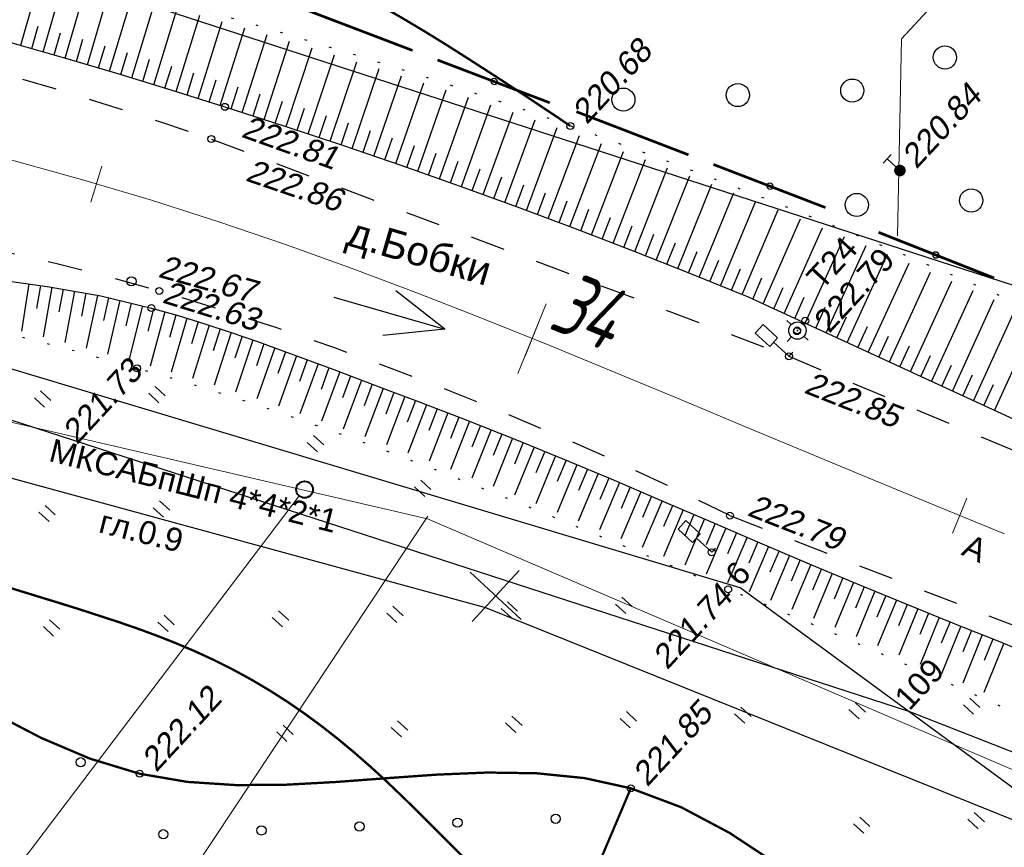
# Model space of a CAD drawing. Header units: millimetres. Extents: x -10 to 1169, y 1 to 1686.
# Tile 43 of 224: x 455 to 498, y 525 to 561. Entities that reach past the tile are written whole.
import ezdxf
from ezdxf.enums import TextEntityAlignment as Align
from ezdxf.lldxf.tags import DXFTag

# ---------------------------------------------------------------- set-up
doc = ezdxf.new("R2010")
doc.units = ezdxf.units.MM
for name, pattern in [('ADOT1', [1, 0, -1]), ('AHIDDEN1', [2, 0.5, -1.5]), ('AHIDDEN2', [3, 1.5, -1.5]), ('CONTI', [0]), ('PHANTOM2', [1.25, 0.625, -0.125, 0.125, -0.125, 0.125, -0.125])]:
    doc.linetypes.add(name, pattern=pattern)
for name, color, linetype in [('CONTURS', 7, 'Continuous'), ('COORDS', 7, 'Continuous'), ('IZOLINES', 32, 'Continuous'), ('PDIGIT', 170, 'Continuous'), ('PICKETS', 7, 'Continuous'), ('STATIONS', 7, 'Continuous'), ('ОБЪЕКТЫ_АВТОДОРОГ', 7, 'Continuous'), ('УЧАСТКИ', 7, 'Continuous')]:
    doc.layers.add(name, color=color, linetype=linetype)
doc.layers.add('СВЯЗЬ', color=170, linetype='Связь', lineweight=30)
doc.styles.add('GPR', font='isocpeui.ttf', dxfattribs={"width": 0.8})
doc.styles.get("Standard").update_dxf_attribs({"font": 'arial.ttf'})
tags = doc.linetypes.add('газ', pattern='A,42.7,-5.08,["Г",Standard,S=2.54,R=0,X=-2.54,Y=-1.27],-3.81', length=51.59).pattern_tags.tags
tags[6] = DXFTag(74, 10)
doc.linetypes.add('Связь', pattern='A,12.5,[130,ltypeshp.shx,S=1,R=-30,X=0,Y=0.9],1,[130,ltypeshp.shx,S=1,R=-30,X=0,Y=0.9],1,[130,ltypeshp.shx,S=1,R=-30,X=0,Y=0.9],4.5', length=19)

# ---------------------------------------------------------------- blocks, each defined once
blk = doc.blocks.new('ARROW')
at = {"layer": 'CONTURS'}
for p, q in [((10, 0), (5, 2)), ((0, 0), (10, 0)), ((10, 0), (5, -2))]:
    blk.add_line(p, q, dxfattribs=at)
blk = doc.blocks.new('133')
at = {"layer": 'CONTURS', "color": 7, "linetype": 'Continuous', "const_width": 0.2}
for points in [[(-11, 0), (-2, 0)], [(0, 0), (9, 0)]]:
    blk.add_lwpolyline(points, dxfattribs=at)
at = {"layer": 'CONTURS', "color": 7, "linetype": 'Continuous', "const_width": 0.5}
blk.add_lwpolyline([(-6.791280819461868, -0.0028738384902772, 1), (-6.291280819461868, -0.0028738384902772, 1)], format="xyb", close=True, dxfattribs=at)
blk = doc.blocks.new('401')
at = {"layer": 'CONTURS'}
for p, q in [((0, 0), (0, 1.2)), ((0.8, 0), (0.8, 1.2))]:
    blk.add_line(p, q, dxfattribs=at)
blk = doc.blocks.new('372')
at = {"layer": 'CONTURS'}
blk.add_circle((0, 0), 1, dxfattribs=at)
blk = doc.blocks.new('373')
at = {"layer": 'CONTURS'}
blk.add_circle((0, 0), 0.4, dxfattribs=at)
blk = doc.blocks.new('119_2')
at = {"layer": 'CONTURS'}
for p, q in [((-0.5, 1.5), (0.5, 1.5)), ((0, 0), (0, 1.5))]:
    blk.add_line(p, q, dxfattribs=at)
at = {"layer": 'CONTURS', "const_width": 0.5}
blk.add_lwpolyline([(-0.25, 0, 1), (0.25, 0, 1)], format="xyb", close=True, dxfattribs=at)
blk = doc.blocks.new('5_1')
at = {"layer": 'STATIONS', "color": 7, "linetype": 'Continuous'}
for p, q in [((0.014920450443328, 0.7652054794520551), (0.014920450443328, 1.257123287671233)), ((-0.7758634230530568, 2e-16), (-1.283158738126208, 2e-16)), ((0.7907838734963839, 2e-16), (1.298079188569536, 2e-16)), ((0.014920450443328, -0.7652054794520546), (0.014920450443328, -1.257123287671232))]:
    blk.add_line(p, q, dxfattribs=at)
blk.add_circle((0, 0), 0.75, dxfattribs=at)
for p in [(0, 0), (0.7609429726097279, 2e-16)]:
    blk.add_point(p, dxfattribs=at)
blk = doc.blocks.new('206_3')
at = {"layer": 'CONTURS'}
for p, q in [((0.5, 3.5), (-0.5, 3.5)), ((-0.5, 3.5), (-0.5, 1.8)), ((0.5, 1.8), (0.5, 3.5)), ((-0.5, 1.8), (0.5, 1.8)), ((0, 0), (0, 1.8)), ((0.5, 0), (0, 0))]:
    blk.add_line(p, q, dxfattribs=at)
blk = doc.blocks.new('пкк')
at = {"layer": 'ОБЪЕКТЫ_АВТОДОРОГ', "lineweight": 15, "ltscale": 200}
blk.add_line((-0.0110175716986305, -0.8223418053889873), (-0.0083168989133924, 0.8046021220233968), dxfattribs=at)
blk = doc.blocks.new('пк')
at = {"layer": 'ОБЪЕКТЫ_АВТОДОРОГ', "linetype": 'Continuous', "lineweight": 25, "xscale": 2, "yscale": 2, "zscale": 2}
blk.add_blockref('пкк', (0.0027216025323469, 0.0077388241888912), dxfattribs=at)

msp = doc.modelspace()

# ---------------------------------------------------------------- linework, layer by layer
at = {"linetype": 'Continuous', "lineweight": 40}
msp.add_circle((467.6599524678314, 540.6140974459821), 0.3621330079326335, dxfattribs=at)
at = {"layer": 'CONTURS', "lineweight": -2}
for p, q in [((455.3934211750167, 559.8206712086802), (456.3104412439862, 563.0434249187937)), ((456.3542810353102, 559.543636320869), (457.2848866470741, 562.7741860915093)), ((457.3151408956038, 559.2666014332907), (458.2586983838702, 562.5032116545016)), ((458.2737292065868, 558.9818059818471), (459.2341179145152, 562.2317943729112)), ((459.2323029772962, 558.6969615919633), (460.2081691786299, 561.9587334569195)), ((460.1895890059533, 558.4078189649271), (461.1825791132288, 561.683162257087)), ((461.1459655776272, 558.1156822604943), (462.1558460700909, 561.4079155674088)), ((462.101955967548, 557.8222842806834), (463.1287380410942, 561.1291081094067)), ((463.0562343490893, 557.5233649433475), (464.0995584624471, 560.8484676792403)), ((455.8738511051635, 559.682153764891), (456.149098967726, 560.6435270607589)), ((464.0105127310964, 557.2244456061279), (465.0706593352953, 560.5677487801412)), ((456.834710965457, 559.4051188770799), (457.1130554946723, 560.3656001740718)), ((457.7944350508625, 559.1242037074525), (458.0760735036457, 560.0837243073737)), ((464.9628936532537, 556.9195348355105), (466.0420617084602, 560.2811568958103)), ((465.9147458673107, 556.6129775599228), (467.0123552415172, 559.9929081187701)), ((458.7530160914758, 558.8393837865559), (459.0380304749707, 559.7979070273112)), ((466.8662752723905, 556.305419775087), (467.9840439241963, 559.704250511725)), ((459.7109459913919, 558.5523902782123), (459.9993313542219, 559.5099047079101)), ((460.6677772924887, 558.2617506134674), (460.95947776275, 559.2182603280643)), ((467.8152452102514, 555.9900532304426), (468.9514321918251, 559.4084228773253)), ((461.6239607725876, 557.9689832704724), (461.9188644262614, 558.9245102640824)), ((468.7642151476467, 555.674686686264), (469.9185454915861, 559.1116734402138)), ((469.7118840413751, 555.3554318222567), (470.8873744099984, 558.8139386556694)), ((462.579095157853, 557.6728246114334), (462.8770592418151, 558.6274016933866)), ((463.5333735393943, 557.3739052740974), (463.8342003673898, 558.3275840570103)), ((470.6578908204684, 555.0312849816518), (471.8514810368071, 558.5069584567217)), ((464.4867031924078, 557.0719902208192), (464.7906717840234, 558.0246722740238)), ((471.6038975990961, 554.7071381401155), (472.8159880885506, 558.199853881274)), ((472.5475649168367, 554.3762423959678), (473.7820471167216, 557.8897751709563)), ((465.4388197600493, 556.766256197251), (465.7460888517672, 557.7178788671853)), ((473.4905284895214, 554.0433464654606), (474.743936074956, 557.5706041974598)), ((466.3905105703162, 556.4591986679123), (466.7011537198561, 557.4097252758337)), ((467.3407602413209, 556.147736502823), (467.6546751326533, 557.0971876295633)), ((474.4331862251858, 553.7095854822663), (475.7070485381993, 557.2510325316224)), ((468.2897301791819, 555.8323699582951), (468.6066300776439, 556.7808289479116)), ((475.3730274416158, 553.3679738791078), (476.6665521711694, 556.9275632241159)), ((476.3128686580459, 553.0263622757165), (477.622915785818, 556.595585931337)), ((469.2380495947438, 555.5150592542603), (469.5581478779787, 556.4624435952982)), ((477.2513554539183, 552.6810471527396), (478.5811685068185, 556.2629583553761)), ((470.1848874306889, 555.1933584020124), (470.508191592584, 556.1396535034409)), ((471.1308942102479, 554.8692115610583), (471.4572228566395, 555.8144679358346)), ((478.1879961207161, 552.3307554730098), (479.5356984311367, 555.9246415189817)), ((472.0757312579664, 554.5416902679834), (472.4054076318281, 555.4857842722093)), ((479.1246367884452, 551.9804637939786), (480.4884684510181, 555.5800176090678)), ((473.0190467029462, 554.2097944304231), (473.3522127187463, 555.1526626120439)), ((480.058819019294, 551.6236675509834), (481.4438417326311, 555.2344585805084)), ((473.9618573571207, 553.876465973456), (474.2985165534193, 554.8180925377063)), ((474.9031068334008, 553.5387796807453), (475.243117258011, 554.4792013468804)), ((480.9921819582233, 551.2647335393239), (482.3972827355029, 554.8853552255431)), ((481.9252892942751, 550.9051355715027), (483.3499422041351, 554.5287479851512)), ((475.8429480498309, 553.1971680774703), (476.1860030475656, 554.1364833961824)), ((482.8552983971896, 550.5375990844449), (484.3015328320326, 554.1725442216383)), ((476.7821120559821, 552.853704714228), (477.1284216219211, 553.791825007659)), ((483.7853074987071, 550.1700625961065), (485.2536694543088, 553.8135849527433)), ((477.7196757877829, 552.5059013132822), (478.0692639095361, 553.4428048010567)), ((484.7139536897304, 549.7990959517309), (486.206591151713, 553.4447593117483)), ((478.6563164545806, 552.1556096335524), (479.0090353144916, 553.0913389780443)), ((485.6405339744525, 549.4229989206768), (487.161372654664, 553.0752249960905)), ((479.5917279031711, 551.802065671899), (479.9479559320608, 552.7364647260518)), ((480.5255004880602, 551.444200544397), (480.8854696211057, 552.3771647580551)), ((486.5671142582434, 549.0469018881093), (488.1213151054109, 552.7025574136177)), ((481.4587356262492, 551.0849345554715), (481.8225833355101, 552.0163930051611)), ((487.4806990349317, 548.6402535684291), (489.0873239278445, 552.3163196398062)), ((488.3890043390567, 548.2219456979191), (490.0411710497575, 551.9349358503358)), ((482.3902938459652, 550.7213673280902), (482.7580884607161, 551.6512743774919)), ((489.297309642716, 547.8036378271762), (490.9869149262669, 551.556777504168)), ((483.3203029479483, 550.3538308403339), (483.6920464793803, 551.282166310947)), ((490.2056149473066, 547.3853299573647), (491.9226335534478, 551.1706346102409)), ((484.2496305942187, 549.9845792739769), (484.625982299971, 550.9110561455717)), ((491.1139202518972, 546.9670220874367), (492.8546205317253, 550.785893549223)), ((485.1772438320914, 549.6110474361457), (485.558909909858, 550.5353477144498)), ((492.0222255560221, 546.5487142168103), (493.7840883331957, 550.4021865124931)), ((486.1038241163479, 549.2349504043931), (486.4916707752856, 550.1566743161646)), ((492.9305308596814, 546.1304063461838), (494.7079852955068, 550.0109474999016)), ((455.7447260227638, 549.5049859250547), (455.4181419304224, 547.4588255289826)), ((456.2397954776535, 549.4349414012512), (456.0736671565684, 548.4488372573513)), ((456.7348649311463, 549.3648968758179), (456.3555637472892, 547.2210648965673)), ((487.0239066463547, 548.8435777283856), (487.4197994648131, 549.7618744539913)), ((493.838836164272, 545.7120984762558), (495.6296802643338, 549.6184220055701)), ((457.2269127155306, 549.2760769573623), (457.0450390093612, 548.2927550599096)), ((457.7189605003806, 549.1872570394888), (457.2924659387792, 546.9744581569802)), ((458.2110082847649, 549.0984371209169), (458.0136404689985, 548.118107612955)), ((458.7030560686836, 549.0096172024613), (458.2236410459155, 546.7227468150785)), ((487.9348516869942, 548.4310996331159), (488.3383793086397, 549.3460670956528)), ((494.7471414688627, 545.2937906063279), (496.5502368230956, 549.2263791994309)), ((459.1904137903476, 548.8978923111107), (458.9753011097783, 547.9213030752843)), ((459.677771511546, 548.7861674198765), (459.1432584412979, 546.4699095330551)), ((460.164225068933, 548.6705692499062), (459.930302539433, 547.6983140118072)), ((460.65067862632, 548.5549710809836), (460.0647728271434, 546.2144175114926)), ((488.8431569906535, 548.0127917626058), (489.2516922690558, 548.9255342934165)), ((489.7514622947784, 547.5944838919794), (490.1632663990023, 548.5057562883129)), ((495.6554467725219, 544.8754827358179), (497.46682353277, 548.8285873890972)), ((461.1339575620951, 548.4267467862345), (460.8813553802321, 547.4591765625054)), ((461.6172364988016, 548.2985224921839), (460.9797618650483, 545.9530259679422)), ((462.0970073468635, 548.1577392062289), (461.8260466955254, 547.1951487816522)), ((490.6597675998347, 547.1761760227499), (491.0736970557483, 548.0864849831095)), ((496.5637520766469, 544.457174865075), (498.380378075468, 548.427514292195)), ((462.5767781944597, 548.0169559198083), (461.8975091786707, 545.684707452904)), ((463.0541075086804, 547.8681045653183), (462.7670465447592, 546.9101922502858)), ((463.5314368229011, 547.7192532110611), (462.8211467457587, 545.4145919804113)), ((491.5680729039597, 546.7578681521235), (491.9833624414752, 547.6675574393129)), ((497.4720573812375, 544.0388669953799), (499.2922837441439, 548.0271635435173)), ((464.006474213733, 547.5632420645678), (463.7059548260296, 546.6094663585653)), ((464.4815116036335, 547.4072309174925), (463.7469590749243, 545.1263118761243)), ((464.9541009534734, 547.2439541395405), (464.6419977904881, 546.2939059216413)), ((492.476378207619, 546.339560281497), (492.8925043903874, 547.248867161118)), ((465.4266903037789, 547.0806773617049), (464.6726193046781, 544.8301968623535)), ((465.8976639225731, 546.912796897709), (465.5750840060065, 545.9662546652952)), ((493.3846835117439, 545.921252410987), (493.8012725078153, 546.8303473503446)), ((466.3686375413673, 546.7449164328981), (465.6018967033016, 544.5328976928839)), ((466.8382733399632, 546.573329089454), (466.5067215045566, 545.6298920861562)), ((467.3079091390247, 546.4017417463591), (466.5292964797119, 544.2164279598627)), ((494.2929888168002, 545.5029445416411), (494.7097493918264, 546.4119608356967)), ((467.7765017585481, 546.227325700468), (467.4377096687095, 545.2864644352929)), ((468.2450943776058, 546.0529096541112), (467.4601738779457, 543.8961274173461)), ((495.2012941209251, 545.0846366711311), (495.6179675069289, 545.9936929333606)), ((468.7129511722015, 545.8765293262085), (468.3686208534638, 544.937680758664)), ((469.1808079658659, 545.7001489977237), (468.3944049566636, 543.5725718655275)), ((496.1095994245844, 544.6663288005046), (496.5259150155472, 545.5755489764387)), ((469.6482489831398, 545.5226697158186), (469.2998612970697, 544.585319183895)), ((470.1156899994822, 545.3451904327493), (469.3261448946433, 543.2326182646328)), ((470.5831913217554, 545.1678700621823), (470.2318038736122, 544.2316399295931)), ((497.0179047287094, 544.2480209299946), (497.4335339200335, 545.1575550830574)), ((471.0506926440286, 544.9905496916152), (470.2597114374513, 542.8919971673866)), ((471.5186550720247, 544.8144498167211), (471.1648095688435, 543.8791459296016)), ((471.9866175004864, 544.6383499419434), (471.1921067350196, 542.5460429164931)), ((472.4542731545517, 544.4614370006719), (472.0978197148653, 543.5271239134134)), ((472.9219288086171, 544.2845240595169), (472.119703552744, 542.1915681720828)), ((473.3891671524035, 544.1065118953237), (473.0296500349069, 543.1733734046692)), ((473.8564054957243, 543.9284997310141), (473.0465937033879, 541.8373604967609)), ((474.3231217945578, 543.7491233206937), (473.9599680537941, 542.8173940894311)), ((474.7898380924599, 543.5697469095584), (473.9690173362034, 541.4772365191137)), ((475.2545736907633, 543.3852995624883), (474.8876842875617, 542.4550349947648)), ((475.719309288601, 543.2008522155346), (474.8911253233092, 541.1122370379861)), ((476.1840448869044, 543.0164048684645), (475.8137545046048, 542.0874888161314)), ((476.6487804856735, 542.8319575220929), (475.8133443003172, 540.7471900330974)), ((477.1116737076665, 542.6429340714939), (476.7377565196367, 541.7154719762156)), ((477.5745669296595, 542.4539106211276), (476.7317271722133, 540.3758918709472)), ((478.0372347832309, 542.2643362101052), (477.6597077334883, 541.3383376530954)), ((478.4999026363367, 542.0747617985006), (477.6508384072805, 540.0028775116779)), ((478.9616637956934, 541.8829894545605), (478.5807938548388, 540.9583608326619)), ((479.4234249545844, 541.6912171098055), (478.5697634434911, 539.6294358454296)), ((480.3455804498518, 541.3043977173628), (479.4884249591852, 539.2508481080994)), ((479.884502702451, 541.4978074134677), (479.5006338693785, 540.5744197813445)), ((481.2671927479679, 540.9162859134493), (480.4076894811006, 538.872010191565)), ((480.8063865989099, 541.1103418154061), (480.4200014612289, 540.188004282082)), ((482.187186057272, 540.5243518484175), (481.3282984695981, 538.4918501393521)), ((481.7271894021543, 540.7203188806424), (481.338776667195, 539.7988333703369)), ((483.1071793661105, 540.1324177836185), (482.249357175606, 538.1099912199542)), ((482.6471827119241, 540.3283848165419), (482.2573186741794, 539.4075123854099)), ((484.0261452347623, 539.7380807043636), (483.1709510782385, 537.7279105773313)), ((483.5666622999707, 539.9352492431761), (483.1756835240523, 539.0148495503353)), ((484.4855904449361, 539.5408242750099), (484.0938634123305, 538.6207427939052)), ((484.9450356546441, 539.3435678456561), (484.0939227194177, 537.3459942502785)), ((485.4044738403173, 539.1462950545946), (485.0124579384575, 538.2263366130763)), ((485.8639120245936, 538.949022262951), (485.0179971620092, 536.9641169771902)), ((486.3233457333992, 538.7517390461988), (485.9314611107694, 537.8317246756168)), ((486.7827794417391, 538.554455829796), (485.9429797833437, 536.5818657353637)), ((487.2423666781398, 538.3575305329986), (486.8510643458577, 537.4372683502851)), ((487.7019539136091, 538.1606052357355), (486.8687224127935, 536.1985719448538)), ((488.1619162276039, 537.964557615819), (487.7715418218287, 537.0439014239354)), ((488.6218785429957, 537.7685099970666), (487.794854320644, 535.8150081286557)), ((489.0818408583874, 537.5724623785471), (488.6926898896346, 536.6512883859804)), ((489.5418031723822, 537.3764147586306), (488.7202063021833, 535.4274032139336)), ((490.0027915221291, 537.1827920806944), (489.6153618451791, 536.2608928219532)), ((490.4637798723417, 536.9891694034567), (489.6465207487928, 535.038479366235)), ((490.9248009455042, 536.7956246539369), (490.5394536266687, 535.8728530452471)), ((491.3858220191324, 536.6020799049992), (490.5715830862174, 534.6459046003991)), ((491.8478636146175, 536.4109842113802), (491.4648825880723, 535.4872280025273)), ((492.3099052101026, 536.2198885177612), (491.4972415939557, 534.2519495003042)), ((492.7724949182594, 536.0301235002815), (492.3919158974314, 535.1053750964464)), ((493.2350846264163, 535.8403584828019), (492.4207403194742, 533.8549188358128)), ((493.698016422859, 535.6514295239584), (493.3196364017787, 534.7257791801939)), ((494.1609482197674, 535.4625005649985), (493.3438077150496, 533.4567557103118)), ((494.6245812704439, 535.275299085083), (494.2481340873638, 534.3488610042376)), ((495.0882143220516, 535.088097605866), (494.2645435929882, 533.0557992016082)), ((495.5520273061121, 534.9013423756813), (495.1770658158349, 533.9743019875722)), ((496.0158402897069, 534.7145871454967), (495.1840088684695, 532.6538856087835)), ((496.4797888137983, 534.5281688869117), (496.1060404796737, 533.6006387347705)), ((496.9437373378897, 534.3417506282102), (496.1019544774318, 532.2490484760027)), ((497.4078155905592, 534.1556555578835), (497.0351340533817, 533.2276962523)), ((497.8718938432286, 533.9695604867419), (497.0190959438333, 531.8428371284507))]:
    msp.add_line(p, q, dxfattribs=at)
at = {"layer": 'CONTURS', "color": 1, "linetype": 'газ', "lineweight": 15}
for p, q in [((452.3598841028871, 544.1371210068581), (472.9699374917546, 539.3439948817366)), ((472.9699374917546, 539.3439948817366), (509.891389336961, 523.5111480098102))]:
    msp.add_line(p, q, dxfattribs=at)
at = {"layer": 'CONTURS', "color": 0, "linetype": 'CONTI', "lineweight": 15}
for p, q in [((467.4297317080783, 540.348095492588), (455.415833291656, 524.4907231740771)), ((459.1745625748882, 518.6278170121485), (472.9888438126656, 539.4703794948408))]:
    msp.add_line(p, q, dxfattribs=at)
at = {"layer": 'CONTURS', "linetype": 'AHIDDEN1', "const_width": 0.1, "flags": 128}
for points in [[(411.8138499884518, 581.8523379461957), (413.9779015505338, 582.0299392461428), (416.1104931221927, 582.1155255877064), (418.2116247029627, 582.1090969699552), (420.2812962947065, 582.010653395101), (422.3195078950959, 581.8201948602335), (424.326259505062, 581.5377213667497), (426.3015511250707, 581.1632329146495), (428.2453827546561, 580.6967295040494), (430.1577543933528, 580.1382111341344), (432.0386660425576, 579.4876778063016), (433.4505726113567, 578.877754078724), (434.8176159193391, 578.142301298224), (436.1510080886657, 577.3116751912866), (437.461961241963, 576.4162314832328), (438.7616875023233, 575.4863259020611), (440.0613989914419, 574.5523141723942), (441.3723078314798, 573.6445520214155), (442.7056261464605, 572.7933951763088), (444.0725660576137, 572.0291993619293), (445.4843396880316, 571.3823203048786), (446.9632743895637, 570.8857395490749), (448.5012874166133, 570.5299575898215), (450.0811255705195, 570.2747136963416), (451.6855356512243, 570.0797471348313), (453.2972644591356, 569.9047971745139), (454.8990587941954, 569.7096030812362), (456.4736654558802, 569.453904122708), (458.0038312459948, 569.0974395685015), (459.4723029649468, 568.5999486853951), (460.8618274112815, 567.9211707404), (461.2383510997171, 567.6925333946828), (461.6088648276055, 567.4508668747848), (461.974619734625, 567.1987648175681), (462.3368669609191, 566.938820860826), (462.6968576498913, 566.6736286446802), (463.0558429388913, 566.4057818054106), (463.4150739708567, 566.1378739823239), (463.7758018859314, 565.8724988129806), (464.139277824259, 565.6122499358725), (464.5067529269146, 565.3597209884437), (465.4064113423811, 564.7733648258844), (466.3189007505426, 564.2069527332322), (467.2414153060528, 563.6560975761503), (468.1711491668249, 563.1164122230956), (469.1052964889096, 562.5835095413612), (470.0410514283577, 562.0530023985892), (470.9756081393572, 561.52050366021), (471.906160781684, 560.9816261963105), (472.8299035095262, 560.4319828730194), (473.7440304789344, 559.8671865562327), (474.289070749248, 559.5216426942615), (474.8330039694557, 559.1743252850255), (475.3758301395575, 558.8252343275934), (475.917549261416, 558.4743698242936), (476.4581613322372, 558.12173177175), (476.9976663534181, 557.7673201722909), (477.5360643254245, 557.4111350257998), (478.0733552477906, 557.0531763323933), (478.6095391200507, 556.6934440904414), (479.144615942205, 556.3319383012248)], [(314.8016565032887, 532.0127663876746), (316.7388645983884, 532.4830591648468), (318.6752688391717, 532.9564515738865), (320.6108692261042, 533.4329436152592), (322.5456657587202, 533.9125352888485), (324.4796584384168, 534.3952265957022), (326.4128472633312, 534.881017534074), (328.3452322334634, 535.3699081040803), (330.2768133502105, 535.8618983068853), (332.2075906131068, 536.3569881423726), (334.137564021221, 536.8551776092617), (336.2199623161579, 537.4330831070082), (338.2956405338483, 538.0701298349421), (340.3670758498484, 538.7425249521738), (342.4367454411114, 539.4264756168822), (344.5071264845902, 540.0981889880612), (346.5806961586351, 540.7338722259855), (348.659931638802, 541.3097324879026), (350.7473101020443, 541.8019769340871), (352.8453087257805, 542.1868127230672), (354.9564046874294, 542.4404470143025), (356.8061802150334, 542.5283740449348), (358.6656336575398, 542.4964208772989), (360.5329942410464, 542.3713796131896), (362.4064911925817, 542.1800423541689), (364.2843537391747, 541.9492012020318), (366.164811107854, 541.7056482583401), (368.0460925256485, 541.4761756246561), (369.926427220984, 541.2875754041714), (371.8040444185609, 541.1666396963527), (373.677173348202, 541.1401606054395), (375.3416273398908, 541.2061316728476), (377.0066728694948, 541.3392661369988), (378.6719354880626, 541.5216160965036), (380.3370407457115, 541.735233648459), (382.0016141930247, 541.9621708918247), (383.6652813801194, 542.184479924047), (385.3276678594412, 542.3842128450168), (386.9883991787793, 542.5434217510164), (388.6471008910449, 542.6441587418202), (390.3033985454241, 542.6684759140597), (392.9747859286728, 542.5240676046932), (395.6361033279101, 542.1849517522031), (398.2899500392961, 541.6958332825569), (400.9389253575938, 541.1014171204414), (403.5856285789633, 540.4464081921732), (406.2326589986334, 539.7755114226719), (408.882615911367, 539.1334317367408), (411.5380986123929, 538.5648740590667), (414.2017063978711, 538.1145433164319), (416.8760385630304, 537.8271444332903), (419.1696603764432, 537.7521385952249), (421.4849822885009, 537.8226544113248), (423.8141491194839, 537.994503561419), (426.149305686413, 538.2234977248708), (428.4825968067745, 538.4654485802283), (430.8061672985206, 538.6761678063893), (433.1121619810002, 538.8114670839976), (435.3927256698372, 538.8271580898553), (437.6400031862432, 538.6790525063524), (439.8461393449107, 538.322962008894), (441.9968339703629, 537.704932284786), (444.0921790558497, 536.840835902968), (446.1461183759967, 535.7911790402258), (448.1725957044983, 534.6164678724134), (450.1855548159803, 533.3772085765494), (452.1989394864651, 532.1339073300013), (454.2266934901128, 530.9470703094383), (456.2827606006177, 529.8772036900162), (458.3810845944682, 528.9848136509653), (460.5356092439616, 528.3304063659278), (462.5904236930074, 527.9789303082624), (464.7020754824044, 527.8397088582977), (466.8548659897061, 527.8572001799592), (469.0330965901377, 527.9758624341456), (471.221068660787, 528.1401537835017), (473.4030835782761, 528.2945323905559), (475.563442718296, 528.3834564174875), (477.6864474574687, 528.3513840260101), (479.7563991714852, 528.1427733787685), (481.7575992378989, 527.7020826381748), (483.9395941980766, 526.8810556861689), (486.0258705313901, 525.7739566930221), (488.039538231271, 524.4462395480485), (490.0037072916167, 522.9633581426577), (491.9414877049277, 521.3907663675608), (493.8759894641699, 519.7939181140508), (495.8303225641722, 518.238267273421), (497.8275969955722, 516.7892677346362), (499.89092275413, 515.5123733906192), (502.0434098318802, 514.4730381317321), (504.1269513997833, 513.7105250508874), (506.264241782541, 513.0802561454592), (508.4453446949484, 512.5570901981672), (510.6603238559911, 512.1158859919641), (512.8992429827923, 511.7315023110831), (515.1521657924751, 511.3787979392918), (517.4091560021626, 511.0326316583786), (519.6602773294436, 510.6678622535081), (521.8955934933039, 510.2593485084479), (524.1051682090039, 509.7819492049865), (528.5735087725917, 508.6529011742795), (533.0145882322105, 507.4125228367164), (537.435509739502, 506.0902144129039), (541.8433764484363, 504.7153761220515), (546.2452915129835, 503.3174081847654), (550.6483580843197, 501.925710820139), (555.0596793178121, 500.5696842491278), (559.4863583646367, 499.2787286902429), (563.9354983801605, 498.0822443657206), (568.4142025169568, 497.0096314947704), (571.1949698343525, 496.4094745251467), (573.9835895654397, 495.8419044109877), (576.7788195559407, 495.301989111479), (579.5794176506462, 494.7847965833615), (582.38414169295, 494.2853947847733), (585.1917495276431, 493.798851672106), (588.0009990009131, 493.320235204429), (590.810647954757, 492.8446133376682), (593.6194542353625, 492.3670540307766), (596.4261756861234, 491.8826252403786), (598.6490549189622, 491.5028611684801), (600.8743217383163, 491.1359769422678), (603.1011715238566, 490.7776992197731), (605.3287996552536, 490.4237546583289), (607.5564015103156, 490.069869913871), (609.7831724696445, 489.7117716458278), (612.0083079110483, 489.3451865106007), (614.2310032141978, 488.9658411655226), (616.4504537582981, 488.5694622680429), (618.6658549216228, 488.1517764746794), (620.4454642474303, 487.7970974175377), (622.222115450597, 487.427149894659), (623.9964732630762, 487.0453301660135), (625.7692024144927, 486.6550344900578), (627.5409676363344, 486.2596591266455), (629.3124336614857, 485.8626003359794), (631.084265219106, 485.4672543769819), (632.8571270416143, 485.0770175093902), (632.9979633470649, 485.0467216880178)]]:
    msp.add_lwpolyline(points, dxfattribs=at)
at = {"layer": 'CONTURS', "linetype": 'ADOT1', "flags": 128}
for points in [[(508.672260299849, 543.9497194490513), (505.773493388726, 545.3385570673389), (502.8627270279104, 546.6939245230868), (499.9399612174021, 548.0158218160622), (497.0051959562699, 549.3042489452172), (494.0584312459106, 550.559205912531), (491.0996670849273, 551.7806927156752), (488.1289034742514, 552.9687093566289), (485.1461404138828, 554.12325583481), (482.1513779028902, 555.2443321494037), (479.144615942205, 556.3319383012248), (476.4190243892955, 557.2780969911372), (473.6794114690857, 558.187198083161), (470.927600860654, 559.0634488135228), (468.1654162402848, 559.9110564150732), (465.3946812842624, 560.7342281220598), (462.6172196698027, 561.5371711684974), (459.8348550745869, 562.324092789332), (457.0494111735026, 563.0992002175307), (454.262711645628, 563.8667006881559), (451.4765801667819, 564.6308014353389), (449.7272553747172, 565.125540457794), (447.9796380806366, 565.641922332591), (446.232372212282, 566.1684338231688), (444.4841017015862, 566.6935616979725), (442.7334704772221, 567.205792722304), (440.979122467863, 567.6936136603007), (439.2197016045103, 568.1455112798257), (437.4538518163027, 568.5499723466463), (435.6802170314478, 568.8954836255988), (433.8974411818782, 569.1705318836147), (432.2492852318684, 569.3300684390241), (430.5891345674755, 569.3926375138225), (428.9199712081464, 569.3840507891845), (427.2447771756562, 569.3301199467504), (425.5665344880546, 569.2566566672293), (423.8882251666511, 569.1894726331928), (422.2128312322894, 569.1543795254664), (420.5433347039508, 569.1771890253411), (418.8827176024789, 569.2837128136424), (417.2339619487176, 569.4997625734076), (417.1238255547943, 569.5187172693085), (417.013725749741, 569.5380441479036), (416.9036563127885, 569.5576788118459), (416.7936110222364, 569.5775568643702), (416.6835836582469, 569.5976139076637), (416.5735679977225, 569.6177855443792), (416.4635578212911, 569.6380073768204), (416.3535469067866, 569.6582150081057), (416.2435290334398, 569.6783440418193), (416.1334979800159, 569.698330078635), (414.0145641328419, 570.0981324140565), (411.8988908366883, 570.5240044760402), (409.7852934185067, 570.9659301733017), (407.6725872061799, 571.41389341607), (405.5595875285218, 571.857878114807), (403.4451097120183, 572.2878681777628), (401.3279690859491, 572.6938475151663), (399.2069809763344, 573.0658000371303), (397.0809607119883, 573.3937096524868), (394.9487236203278, 573.6675602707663), (392.7215509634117, 573.8921766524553), (390.4881234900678, 574.0644568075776), (388.2495177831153, 574.1925730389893), (386.0068104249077, 574.2846976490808), (383.761078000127, 574.3490029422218), (381.5133970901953, 574.3936612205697), (379.264844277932, 574.4268447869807), (377.0164961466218, 574.4567259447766), (374.7694292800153, 574.4914769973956), (372.5247202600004, 574.5392702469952), (370.3331670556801, 574.5983402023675), (368.140870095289, 574.6613522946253), (365.9480850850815, 574.7241527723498), (363.7550677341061, 574.7825878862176), (361.562073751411, 574.8325038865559), (359.3693588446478, 574.8697470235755), (357.1771787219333, 574.890163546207), (354.9857890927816, 574.8895997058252), (352.7954456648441, 574.863901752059), (350.6064041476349, 574.8089159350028), (348.0725425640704, 574.7103581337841), (345.5387064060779, 574.5805548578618), (343.0052899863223, 574.4216381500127), (340.4726876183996, 574.2357400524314), (337.9412936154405, 574.0249926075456), (335.4115022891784, 573.7915278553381), (332.8837079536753, 573.537477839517), (330.3583049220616, 573.2649746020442), (327.8356875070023, 572.9761501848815), (325.3162500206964, 572.6731366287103), (323.4470735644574, 572.4380756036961), (321.5791435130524, 572.1924449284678), (319.7124598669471, 571.936244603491), (317.847022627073, 571.6694746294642), (315.9828317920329, 571.3921350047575), (314.1198873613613, 571.1042257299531), (312.2581893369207, 570.805746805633), (310.3977377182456, 570.4966982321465), (308.5385325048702, 570.1770800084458), (306.6805736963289, 569.8468921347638)], [(504.7193717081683, 528.0503785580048), (502.8608430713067, 528.9170248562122), (500.998566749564, 529.774454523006), (499.1325427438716, 530.6226675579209), (497.262771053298, 531.4616639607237), (495.3892516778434, 532.291443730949), (493.511984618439, 533.1120068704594), (491.6309698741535, 533.923353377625), (489.7462074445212, 534.7254832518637), (487.8576973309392, 535.5183964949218), (485.9654395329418, 536.3020931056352), (483.4439875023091, 537.3440920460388), (480.9210508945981, 538.390061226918), (478.3944197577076, 539.4312994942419), (475.8618841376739, 540.459105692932), (473.3212340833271, 541.4647786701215), (470.7702596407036, 542.4396172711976), (468.2067508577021, 543.3749203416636), (465.6284977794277, 544.261986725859), (463.0332904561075, 545.0921152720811), (460.4189189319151, 545.8566048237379), (459.5309864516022, 546.1033775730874), (458.6417529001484, 546.349619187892), (457.7510897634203, 546.5933366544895), (456.8588685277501, 546.8325369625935), (455.9649606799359, 547.0652271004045), (455.0692377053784, 547.28941405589), (454.1715710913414, 547.5031048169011), (453.2718323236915, 547.7043063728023), (452.3698928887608, 547.8910257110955), (451.4656242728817, 548.0612698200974), (450.3797961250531, 548.2338379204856), (449.2881395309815, 548.3710473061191), (448.1919093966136, 548.4808087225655), (447.0923606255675, 548.5710329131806), (445.9907481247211, 548.64963062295), (444.8883267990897, 548.7245125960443), (443.7863515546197, 548.8035895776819), (442.6860772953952, 548.8947723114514), (441.5887589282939, 549.0059715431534), (440.4956513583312, 549.1450980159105), (439.7667864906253, 549.2513336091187), (439.0382660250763, 549.361837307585), (438.3101879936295, 549.4765931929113), (437.5826504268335, 549.5955853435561), (436.8557513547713, 549.7187978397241), (436.1295888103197, 549.8462147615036), (435.4042608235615, 549.9778201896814), (434.6798654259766, 550.1135982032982), (433.9565006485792, 550.253532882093), (433.2342645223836, 550.3976083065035), (431.9043568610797, 550.7033483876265), (430.5840943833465, 551.0671046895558), (429.2706646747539, 551.4701470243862), (427.9612553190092, 551.8937452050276), (426.6530539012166, 552.3191690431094), (425.3432480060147, 552.7276883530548), (424.0290252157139, 553.1005729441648), (422.707573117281, 553.4190926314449), (421.3760792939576, 553.6645172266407), (420.0317313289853, 553.8181165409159), (419.5100331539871, 553.8425585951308), (418.9854343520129, 553.8427376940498), (418.4587790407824, 553.8260005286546), (417.9309113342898, 553.7996937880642), (417.4026753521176, 553.7711641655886), (416.8749152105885, 553.7477583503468), (416.3484750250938, 553.7368230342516), (415.8241989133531, 553.7457049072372), (415.302930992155, 553.7817506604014), (414.7855153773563, 553.8523069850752), (414.6740101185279, 553.8728948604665), (414.5627156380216, 553.8952684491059), (414.4515794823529, 553.9190118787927), (414.3405491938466, 553.9437092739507), (414.2295723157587, 553.9689447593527), (414.1185963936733, 553.9943024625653), (414.0075689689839, 554.0193665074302), (413.8964375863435, 554.0437210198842), (413.7851497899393, 554.0669501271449), (413.6736531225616, 554.0886379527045), (413.2647125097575, 554.1561539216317), (412.8535133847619, 554.2089553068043), (412.4405293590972, 554.250084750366), (412.0262340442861, 554.2825848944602), (411.6111010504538, 554.3094983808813), (411.1956039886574, 554.3338678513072), (410.7802164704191, 554.3587359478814), (410.3654121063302, 554.3871453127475), (409.9516645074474, 554.4221385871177), (409.5394472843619, 554.4667584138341), (407.9477174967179, 554.7123663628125), (406.3697147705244, 555.0433203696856), (404.8023130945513, 555.4394258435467), (403.242386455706, 555.8804881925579), (401.686808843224, 556.3463128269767), (400.1324542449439, 556.8167051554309), (398.5761966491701, 557.2714705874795), (397.0149100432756, 557.6904145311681), (395.4454684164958, 558.05334239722), (393.8647457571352, 558.3400595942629), (391.7497661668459, 558.614408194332), (389.6228889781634, 558.8043848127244), (387.4861989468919, 558.9241565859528), (385.3417808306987, 558.9878906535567), (383.1917193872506, 559.00975415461), (381.0380993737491, 559.0039142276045), (378.8830055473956, 558.9845380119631), (376.7285226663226, 558.9657926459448), (374.5767354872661, 558.9618452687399), (372.4297287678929, 558.9868630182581), (370.2390657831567, 559.0377240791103), (368.0476756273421, 559.0964774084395), (365.8558323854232, 559.1579105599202), (363.6638101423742, 559.2168110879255), (361.4718829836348, 559.2679665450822), (359.2803249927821, 559.3061644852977), (357.0894102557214, 559.3261924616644), (354.8994128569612, 559.3228380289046), (352.710606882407, 559.2908887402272), (350.52326641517, 559.2251321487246), (348.3753796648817, 559.1292835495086), (346.2275306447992, 559.0086565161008), (344.0800447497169, 558.8649196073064), (341.933247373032, 558.6997413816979), (339.7874639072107, 558.5147903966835), (337.6430197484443, 558.3117352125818), (335.5002402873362, 558.0922443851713), (333.3594509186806, 557.8579864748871), (331.2209770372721, 557.6106300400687), (329.0851440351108, 557.3518436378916), (327.0531404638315, 557.0935060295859), (325.0228437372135, 556.82126851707), (322.9942538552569, 556.5351310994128), (320.9673708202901, 556.2350937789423), (318.9421946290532, 555.9211565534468), (316.9187252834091, 555.593319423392), (314.8969627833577, 555.2515823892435), (312.8769071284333, 554.8959454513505), (310.8585583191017, 554.526408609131), (308.8419163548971, 554.1429718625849)]]:
    msp.add_lwpolyline(points, dxfattribs=at)
at = {"layer": 'CONTURS', "linetype": 'AHIDDEN2', "flags": 128}
for points in [[(306.7630747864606, 564.6389578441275), (308.8298252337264, 565.0432664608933), (310.8985840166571, 565.4293312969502), (312.9693511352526, 565.7971523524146), (315.0421265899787, 566.1467296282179), (317.116910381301, 566.4780631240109), (319.1937025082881, 566.7911528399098), (321.2725029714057, 567.0859987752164), (323.3533117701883, 567.3626009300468), (325.436128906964, 567.6209593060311), (327.5209543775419, 567.8610739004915), (329.670869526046, 568.0851662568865), (331.8241163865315, 568.2835016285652), (333.980179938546, 568.458826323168), (336.1385451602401, 568.6138866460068), (338.2986970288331, 568.7514289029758), (340.4601205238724, 568.8741993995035), (342.6223006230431, 568.984944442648), (344.7847223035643, 569.086410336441), (346.9468705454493, 569.1813433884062), (349.108230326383, 569.2724899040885), (351.4877297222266, 569.3669558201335), (353.8682551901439, 569.4512018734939), (356.2495816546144, 569.5243123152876), (358.6314840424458, 569.585371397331), (361.0137372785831, 569.6334633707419), (363.3961162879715, 569.6676724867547), (365.77839599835, 569.6870829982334), (368.160351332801, 569.6907791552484), (370.5417572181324, 569.6778452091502), (372.9223885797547, 569.6473654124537), (375.2387969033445, 569.604269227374), (377.5561001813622, 569.5507634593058), (379.8738137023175, 569.4850578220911), (382.1914527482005, 569.4053620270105), (384.5085326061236, 569.3098857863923), (386.8245685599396, 569.1968388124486), (389.1390758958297, 569.0644308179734), (391.4515698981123, 568.9108715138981), (393.7615658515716, 568.7343706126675), (396.0685790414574, 568.53313782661), (398.0833264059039, 568.3325289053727), (400.0960258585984, 568.1077209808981), (402.1069482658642, 567.8623494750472), (404.1163644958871, 567.6000498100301), (406.1245454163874, 567.3244574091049), (408.1317618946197, 567.0392076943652), (410.1382847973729, 566.7479360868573), (412.1443849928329, 566.4542780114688), (414.150333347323, 566.1618688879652), (416.1564007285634, 565.8743441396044), (418.6347988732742, 565.5322891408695), (421.1163855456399, 565.2019603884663), (423.5994592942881, 564.8759830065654), (426.0823186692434, 564.5469821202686), (428.5632622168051, 564.2075828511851), (431.0405884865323, 563.8504103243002), (433.5125960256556, 563.4680896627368), (435.9775833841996, 563.0532459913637), (438.4338491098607, 562.5985044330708), (440.8796917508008, 562.0964901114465), (443.1809923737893, 561.5843866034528), (445.4765386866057, 561.0454737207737), (447.7663306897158, 560.4797514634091), (450.0503683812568, 559.8872198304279), (452.3286517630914, 559.2678788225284), (454.6011808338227, 558.6217284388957), (456.8679555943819, 557.9487686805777), (459.128976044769, 557.248999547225), (461.3842421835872, 556.5224210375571), (463.6337540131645, 555.7690331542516)], [(486.038468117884, 539.4887289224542), (483.6328583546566, 540.6609479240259), (481.2137736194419, 541.7884768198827), (478.7812139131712, 542.8713156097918), (476.3351792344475, 543.9094642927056), (473.8756695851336, 544.9029228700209), (471.4026849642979, 545.8516913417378), (468.916225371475, 546.755769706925), (466.4162908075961, 547.6151579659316), (463.9028812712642, 548.4298561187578), (461.3759967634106, 549.1998641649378), (459.1711509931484, 549.8161254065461), (456.9492093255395, 550.3758306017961), (454.7131629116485, 550.8888387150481), (452.4660029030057, 551.365008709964), (450.2107204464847, 551.8141995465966), (447.950306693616, 552.2462701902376), (445.6877527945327, 552.671079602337), (443.4260498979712, 553.0984867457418), (441.1681891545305, 553.5383505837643), (438.9171617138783, 554.0005300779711), (436.5140495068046, 554.521544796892), (434.1135378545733, 555.0592306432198), (431.7144405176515, 555.6061047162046), (429.3155712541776, 556.1546841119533), (426.9157438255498, 556.6974859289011), (424.5137719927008, 557.2270272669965), (422.1084695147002, 557.7358252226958), (419.6986501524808, 558.2163968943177), (417.2831276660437, 558.6612593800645), (414.8607158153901, 559.0629297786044), (412.8377757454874, 559.365221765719), (410.8105975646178, 559.6446272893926), (408.7797724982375, 559.9033059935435), (406.745891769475, 560.1434175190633), (404.7095466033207, 560.3671215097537), (402.6713282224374, 560.5765776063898), (400.6318278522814, 560.7739454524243), (398.5916367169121, 560.9613846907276), (396.5513460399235, 561.1410549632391), (394.5115470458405, 561.315115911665), (392.3237236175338, 561.4914526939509), (390.1343734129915, 561.6524852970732), (387.9437131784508, 561.7995243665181), (385.7519596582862, 561.9338805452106), (383.5593295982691, 562.0568644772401), (381.3660397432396, 562.1697868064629), (379.1723068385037, 562.2739581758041), (376.978347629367, 562.3706892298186), (374.7843788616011, 562.4612906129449), (372.5906172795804, 562.5470729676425), (370.3216283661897, 562.6379669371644), (368.0513508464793, 562.7335743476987), (365.7802001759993, 562.8282656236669), (363.508591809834, 562.9164111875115), (361.2369412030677, 562.9923814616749), (358.9656638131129, 563.0505468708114), (356.6951750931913, 563.0852778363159), (354.4258905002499, 563.0909447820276), (352.15822549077, 563.0619181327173), (349.8925955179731, 562.9925683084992), (347.7149253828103, 562.8914181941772), (345.5364325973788, 562.7640071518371), (343.3578918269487, 562.6108208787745), (341.1800777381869, 562.4323450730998), (339.0037649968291, 562.2290654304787), (336.8297282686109, 562.0014676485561), (334.658742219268, 561.7500374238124), (332.4915815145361, 561.4752604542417), (330.3290208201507, 561.1776224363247), (328.171834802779, 560.8576090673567), (326.1682592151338, 560.5393015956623), (324.1677740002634, 560.2006274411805), (322.1703791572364, 559.841586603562), (320.1760746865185, 559.462179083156), (318.1848605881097, 559.0624048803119), (316.1967368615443, 558.6422639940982), (314.2117035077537, 558.2017564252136), (312.2297605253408, 557.7408821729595), (310.2509079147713, 557.2596412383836), (308.275145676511, 556.7580336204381)]]:
    msp.add_lwpolyline(points, dxfattribs=at)
at = {"layer": 'CONTURS', "color": 0, "linetype": 'CONTI', "lineweight": 15}
msp.add_lwpolyline([(493.2879739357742, 551.5840646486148), (493.4530147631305, 560.0924556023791), (498.4494014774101, 565.4996231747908)], dxfattribs=at)
at = {"layer": 'CONTURS', "linetype": 'Continuous', "flags": 128}
for points in [[(455.0100147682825, 559.931214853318), (457.3211694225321, 559.2648632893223), (459.6261436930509, 558.5799301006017), (461.9246583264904, 557.8778212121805), (464.2164340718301, 557.1599425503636), (466.7586390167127, 556.3411900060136), (469.2933086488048, 555.4988556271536), (471.8204429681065, 554.6329394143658), (474.3400419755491, 553.7434413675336), (476.8521056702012, 552.8303614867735), (479.3566340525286, 551.8936997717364), (481.8536271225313, 550.9334562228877), (484.3430848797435, 549.949630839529), (486.8250073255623, 548.9422236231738), (508.5106722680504, 538.9551804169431)], [(454.382823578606, 549.6910711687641), (456.6254578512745, 549.3846460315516), (458.8461886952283, 548.9837802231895), (461.0392469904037, 548.4626338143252), (462.1949751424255, 548.1344823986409), (463.3450187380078, 547.7804763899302), (464.490088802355, 547.4044140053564), (465.6308963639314, 547.0100934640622), (466.768152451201, 546.6013129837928), (467.9025680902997, 546.1818707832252), (469.034854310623, 545.7555650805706), (470.1657221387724, 545.3261940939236), (471.2958826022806, 544.8975560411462), (472.4260467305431, 544.4734491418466), (474.5932009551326, 543.6477895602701), (476.7488645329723, 542.7922355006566), (478.8953387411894, 541.912735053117), (481.0349248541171, 541.0152363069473), (483.169924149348, 540.1056873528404), (485.3026379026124, 539.1900362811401), (487.4353673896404, 538.274231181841), (489.5704138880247, 537.3642201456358), (491.7100786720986, 536.4659512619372), (493.856663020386, 535.5853726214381), (495.0602570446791, 535.0993546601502), (496.2643362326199, 534.6145297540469), (497.4689005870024, 534.1308979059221), (498.6739501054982, 533.6484591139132)]]:
    msp.add_lwpolyline(points, dxfattribs=at)
at = {"layer": 'CONTURS', "linetype": 'AHIDDEN2'}
for points in [[(463.6337540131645, 555.7690331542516), (488.5894056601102, 546.3751821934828)], [(488.5894056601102, 546.3751821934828), (508.2617402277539, 538.1448696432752)], [(486.038468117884, 539.4887289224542), (506.2635299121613, 531.6694523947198)]]:
    msp.add_lwpolyline(points, dxfattribs=at)
at = {"layer": 'CONTURS', "linetype": 'AHIDDEN1', "const_width": 0.1}
msp.add_lwpolyline([(481.7575992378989, 527.7020826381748), (474.8377381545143, 511.3838537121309)], dxfattribs=at)
at = {"layer": 'COORDS', "lineweight": -2}
for p, q in [((477.014637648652, 535.002535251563), (474.8112745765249, 537.0385095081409)), ((474.8949689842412, 534.918840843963), (476.9309432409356, 537.1222039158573))]:
    msp.add_line(p, q, dxfattribs=at)
at = {"layer": 'IZOLINES', "const_width": 0.1000000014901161}
msp.add_lwpolyline([(474.6973997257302, 524.5518555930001), (472.6946479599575, 526.5539577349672), (471.9551350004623, 527.280017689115), (471.1910757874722, 528.0081649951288), (471.1836052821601, 528.0151481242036), (471.1836043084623, 528.0151490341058), (471.1836023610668, 528.0151508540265), (471.1835984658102, 528.0151544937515), (471.1863954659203, 528.0150663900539), (470.5094423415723, 528.6329478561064), (469.8202988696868, 529.2369058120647), (469.1161001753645, 529.8228466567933), (468.3957426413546, 530.3883131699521), (467.6586061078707, 530.9311405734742), (466.9045046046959, 531.4494678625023), (466.1336364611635, 531.9417581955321), (465.3465455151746, 532.4068473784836), (464.5440974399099, 532.8440375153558), (463.7274645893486, 533.25323943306), (462.8981022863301, 533.6351388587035), (462.0576961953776, 533.991326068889), (461.2720537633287, 534.300080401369), (460.4910488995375, 534.5876142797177), (460.4939653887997, 534.5850684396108), (459.6442021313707, 534.8818670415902), (457.9326214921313, 535.4387696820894), (457.1547038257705, 535.6819527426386), (457.1570398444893, 535.6801530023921), (453.4207024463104, 536.8299307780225)], dxfattribs=at)
at = {"layer": 'PICKETS', "color": 7, "lineweight": -2}
for centre in [(464.2164340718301, 557.1599425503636), (479.144615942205, 556.3319383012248), (463.6337540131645, 555.7690331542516), (493.3879613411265, 554.4062073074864), (461.3759967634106, 549.1998641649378), (461.0392469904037, 548.4626338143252), (489.2993944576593, 547.9112345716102), (488.9363408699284, 547.4638129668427), (488.9363408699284, 547.4638129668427), (488.9457953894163, 547.4932002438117), (488.5894056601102, 546.3751821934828), (460.4189189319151, 545.8566048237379), (486.038468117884, 539.4887289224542), (485.2525994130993, 537.9029750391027), (485.9654395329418, 536.3020931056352), (460.5356092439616, 528.3304063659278), (481.7575992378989, 527.7020826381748)]:
    msp.add_circle(centre, 0.15, dxfattribs=at)
at = {"layer": 'ОБЪЕКТЫ_АВТОДОРОГ', "color": 0, "linetype": 'PHANTOM2', "lineweight": 15, "ltscale": 200}
msp.add_lwpolyline([(430.8912795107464, 560.0131666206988), (433.9671648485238, 559.4618152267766), (437.0478585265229, 558.8850824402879), (440.1197584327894, 558.2832740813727), (443.1716138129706, 557.6559010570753), (446.2015793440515, 556.9992946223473), (449.2101610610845, 556.3089911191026), (452.1978649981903, 555.5805268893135), (455.1651971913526, 554.8094382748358), (458.1126636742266, 553.9912616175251), (461.0407704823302, 553.1215332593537), (463.95002365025, 552.1957895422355), (466.8411484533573, 551.2117000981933), (469.7157471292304, 550.1754677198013), (472.5756411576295, 549.0954284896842), (475.4226520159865, 547.9799184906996), (478.2586011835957, 546.8372738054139), (481.0853101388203, 545.6758305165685), (483.9046003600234, 544.5039247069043), (486.7182933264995, 543.3298924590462), (489.5275647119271, 542.1608094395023), (492.3310069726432, 540.998709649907), (495.1265667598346, 539.8443666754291), (497.9121907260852, 538.6985541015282)], dxfattribs=at)
at = {"layer": 'СВЯЗЬ', "linetype": 'Связь', "lineweight": 30}
msp.add_lwpolyline([(976.356015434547, 496.8216478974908), (958.8924921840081, 494.9475117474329), (897.6619044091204, 483.8743604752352), (872.1957868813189, 481.215712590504), (796.7318284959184, 481.8530921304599), (763.8427303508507, 481.3219425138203), (736.3621573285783, 482.6056486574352), (671.0443871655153, 488.1098578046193), (639.7139349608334, 494.2152318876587), (614.2335687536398, 498.5698060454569), (578.2818252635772, 501.7050966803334), (562.4002244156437, 504.3178430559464), (528.7172696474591, 514.0720861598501), (475.4877485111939, 535.4965857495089), (449.4616122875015, 542.6057238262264), (410.286179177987, 548.9367118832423), (393.4455738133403, 553.1562556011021), (339.3811256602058, 553.8321507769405), (333.7457045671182, 553.3910799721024), (309.3883394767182, 548.8471722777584), (285.1531596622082, 542.7366631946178), (257.4213881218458, 526.2768654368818)], dxfattribs=at)
at = {"layer": 'УЧАСТКИ', "color": 6, "linetype": 'Continuous', "lineweight": -2}
for p, q in [((500.1612779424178, 548.8241503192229), (450.7845147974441, 564.8631858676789)), ((486.485826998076, 536.3672228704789), (444.411827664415, 549.0077086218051)), ((446.2034411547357, 546.4671927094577), (493.7949340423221, 531.0157880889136)), ((535.1628507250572, 500.5922894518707), (486.485826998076, 536.3672228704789)), ((493.7949340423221, 531.0157880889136), (539.2108153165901, 513.313047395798))]:
    msp.add_line(p, q, dxfattribs=at)

# ---------------------------------------------------------------- block references
at = {"layer": 'CONTURS', "lineweight": -2, "yscale": 0.5}
for name, p, xscale, zscale, rotation in [('133', (472.3258673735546, 559.5960605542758), 0.5767813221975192, 0.5767813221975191, 159.1278834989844), ('372', (495.3302432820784, 559.2933295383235), 0.5, 0.5, 47.26113010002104), ('372', (486.3824363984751, 557.6676610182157), 0.5, 0.5, 47.26113010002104), ('372', (491.3283299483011, 557.8629479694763), 0.5, 0.5, 47.26113010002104), ('372', (481.4365428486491, 557.472374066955), 0.5, 0.5, 47.26113010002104), ('133', (484.2511744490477, 555.0842876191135), 0.5767813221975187, 0.5767813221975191, 158.9324314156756), ('119_2', (493.3879613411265, 554.4062073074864), 0.5, 0.5, 47.26113010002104), ('372', (491.5236168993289, 552.9170544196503), 0.5, 0.5, 47.26113010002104), ('372', (496.4695104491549, 553.1123413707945), 0.5, 0.5, 47.26113010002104), ('133', (498.5689994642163, 549.3198182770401), 0.5967913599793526, 0.5967913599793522, 338.4180206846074), ('373', (460.1764757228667, 549.6162596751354), 0.5, 0.5, 47.26113010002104), ('206_3', (488.5894056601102, 546.3751821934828), 0.5, 0.5, 47.26113010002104), ('401', (456.4200071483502, 544.1763013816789), 0.5, 0.5, 47.26113010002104), ('401', (461.3659006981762, 544.3715883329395), 0.5, 0.5, 47.26113010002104), ('401', (468.2175562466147, 542.2483248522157), 0.5, 0.5, 47.26113010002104), ('401', (472.8485065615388, 540.3208979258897), 0.5, 0.5, 47.26113010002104), ('401', (461.5611876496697, 539.4256947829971), 0.5, 0.5, 47.26113010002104), ('401', (456.615294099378, 539.2304078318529), 0.5, 0.5, 47.26113010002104), ('206_3', (485.2525994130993, 537.9029750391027), 0.5, 0.5, 47.26113010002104), ('401', (476.5941552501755, 535.065662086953), 0.5, 0.5, 47.26113010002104), ('401', (481.5400488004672, 535.2609490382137), 0.5, 0.5, 47.26113010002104), ('401', (466.7023681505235, 534.6750881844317), 0.5, 0.5, 47.26113010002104), ('401', (471.6482617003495, 534.8703751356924), 0.5, 0.5, 47.26113010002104), ('401', (456.8105810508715, 534.2845142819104), 0.5, 0.5, 47.26113010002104), ('401', (461.7564746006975, 534.4798012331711), 0.5, 0.5, 47.26113010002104), ('401', (496.573016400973, 530.9009163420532), 0.5, 0.5, 47.26113010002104), ('401', (486.681229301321, 530.5103424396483), 0.5, 0.5, 47.26113010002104), ('401', (491.627122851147, 530.7056293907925), 0.5, 0.5, 47.26113010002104), ('401', (476.789442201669, 530.1197685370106), 0.5, 0.5, 47.26113010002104), ('401', (481.735335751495, 530.3150554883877), 0.5, 0.5, 47.26113010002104), ('401', (466.8976551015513, 529.7291946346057), 0.5, 0.5, 47.26113010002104), ('401', (471.843548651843, 529.92448158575), 0.5, 0.5, 47.26113010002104), ('373', (457.9825584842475, 528.8266979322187), 0.5, 0.5, 47.26113010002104), ('373', (474.271271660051, 526.2168467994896), 0.5, 0.5, 47.26113010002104), ('373', (478.5106089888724, 526.384235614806), 0.5, 0.5, 47.26113010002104), ('401', (491.8224098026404, 525.7597358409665), 0.5, 0.5, 47.26113010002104), ('401', (496.7683033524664, 525.9550227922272), 0.5, 0.5, 47.26113010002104), ('373', (461.5532596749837, 525.7146803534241), 0.5, 0.5, 47.26113010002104), ('373', (465.7925970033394, 525.8820691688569), 0.5, 0.5, 47.26113010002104), ('373', (470.0319343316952, 526.0494579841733), 0.5, 0.5, 47.26113010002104)]:
    msp.add_blockref(name, p, dxfattribs=dict(at, xscale=xscale, zscale=zscale, rotation=rotation))
at = {"layer": 'STATIONS', "lineweight": -2, "xscale": 0.5, "yscale": 0.5, "zscale": 0.5, "rotation": 47.26113010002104}
msp.add_blockref('5_1', (488.9565890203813, 547.4886728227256), dxfattribs=at)
at = {"layer": 'ОБЪЕКТЫ_АВТОДОРОГ', "color": 0, "linetype": 'PHANTOM2', "lineweight": 15}
for name, p, rotation in [('пкк', (458.6698531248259, 553.8257610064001), 343.4571305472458), ('пк', (477.5089171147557, 547.139332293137), 338.0547858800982), ('пкк', (477.5089171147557, 547.139332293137), 338.0547858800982), ('пкк', (495.9882048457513, 539.4899485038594), 337.6411314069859)]:
    msp.add_blockref(name, p, dxfattribs=dict(at, rotation=rotation))
at = {"layer": 'ОБЪЕКТЫ_АВТОДОРОГ', "lineweight": -2, "xscale": 0.5, "yscale": 0.5, "zscale": 0.5, "rotation": 343.897255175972}
msp.add_blockref('ARROW', (468.9226257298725, 548.9316631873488), dxfattribs=at)

# ---------------------------------------------------------------- texts
at = {"layer": 'CONTURS', "lineweight": -2}
for s, height, rotation, p in [('МКСАБпШп 4*4*2*1', 1, 345.8228781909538, (456.5563400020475, 541.8598339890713)), ('гл.0.9', 0.9999999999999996, 345.8928559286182, (458.7099614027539, 538.7781141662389))]:
    msp.add_text(s, height=height, rotation=rotation, dxfattribs=at).set_placement(p)
at = {"layer": 'PDIGIT', "color": 7, "lineweight": -2}
for s, height, rotation, oblique, p in [('220.68', 1, 47.26113010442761, 10, (479.8511721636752, 556.3598364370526)), ('220.84', 1, 47.26113010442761, 10, (494.0945175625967, 554.4341054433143)), ('222.81', 1, 340.2234101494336, 10.00000000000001, (464.8750460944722, 555.8764767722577)), ('222.86', 1, 341.0953624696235, 9.999999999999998, (465.0612366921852, 553.9827749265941)), ('222.67', 1, 344.4424741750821, 9.999999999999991, (461.2887370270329, 549.817411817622)), ('222.63', 0.9999999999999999, 342.7607924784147, 10.00000000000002, (461.459943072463, 548.7116850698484)), ('221.73', 1, 47.26113010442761, 10, (457.8166521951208, 542.5206954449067)), ('222.85', 0.9999999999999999, 338.5067207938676, 10.00000000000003, (489.1980095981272, 544.8148023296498)), ('222.79', 0.9999999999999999, 338.5067207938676, 10.00000000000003, (486.7450243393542, 539.5166270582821)), ('221.74', 1, 47.26113010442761, 10, (483.3240714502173, 532.7865846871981)), ('222.12', 1, 47.26113010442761, 10, (461.2421654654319, 528.3583045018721)), ('221.85', 1, 47.26113010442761, 10, (482.4641554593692, 527.7299807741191))]:
    msp.add_text(s, height=height, rotation=rotation, dxfattribs=dict(at, oblique=oblique)).set_placement(p)
at = {"layer": 'STATIONS', "color": 7, "lineweight": -2}
for s, p in [('T24  ', (490.0043486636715, 549.1999209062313)), ('222.79', (490.3340158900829, 547.3416170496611))]:
    msp.add_text(s, height=0.9999999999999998, rotation=47.26113010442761, dxfattribs=at).set_placement(p)
at = {"layer": 'ОБЪЕКТЫ_АВТОДОРОГ', "lineweight": -2}
for s, height, rotation, p in [('д.Бобки', 1.25, 343.7383046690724, (469.3942594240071, 551.2013374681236)), ('А', 1, 335.7049506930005, (495.9968461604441, 537.8143155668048))]:
    msp.add_text(s, height=height, rotation=rotation, dxfattribs=at).set_placement(p)
at = {"layer": 'ОБЪЕКТЫ_АВТОДОРОГ', "style": 'GPR', "width": 0.7000000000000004}
msp.add_text('34', height=2.722458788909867, rotation=338.054785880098, dxfattribs=at).set_placement((479.4105026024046, 547.0956696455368), align=Align.CENTER)
at = {"layer": 'УЧАСТКИ', "color": 6, "lineweight": -2}
for s, p in [('6', (486.485826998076, 536.3672228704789)), ('109', (493.7949340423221, 531.0157880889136))]:
    msp.add_text(s, height=0.9999999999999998, rotation=47.26113010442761, dxfattribs=at).set_placement(p)

doc.saveas('drawing.dxf')
